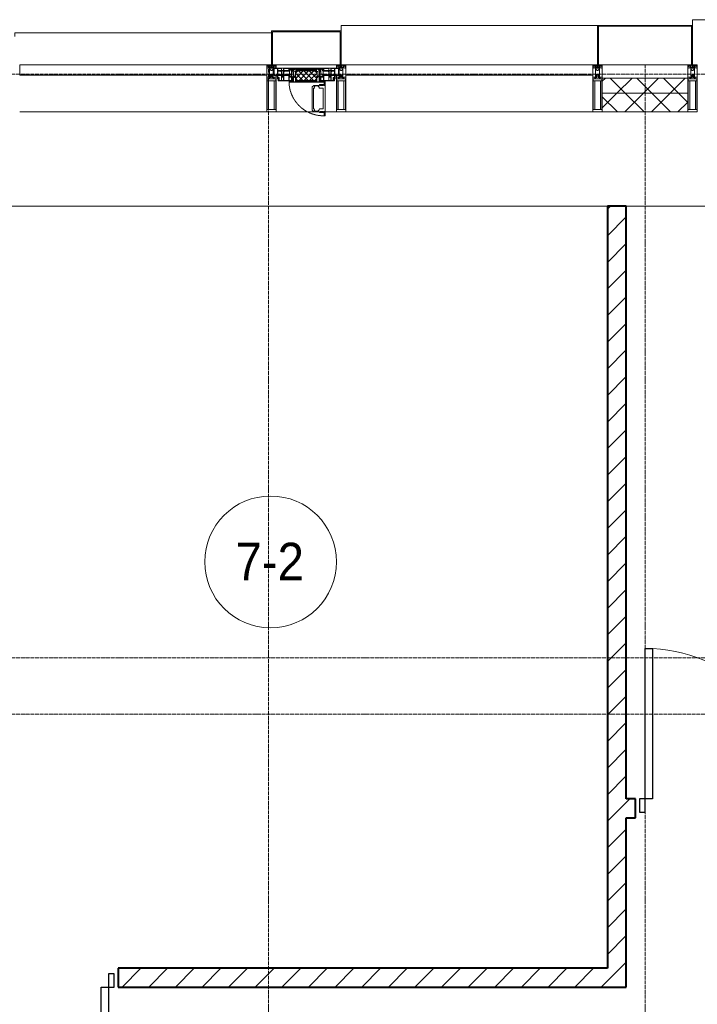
# Model space of a CAD drawing. Header units: millimetres. Extents: x 5617 to 143375, y 7718 to 186221.
# Tile 30 of 106: x 35484 to 39084, y 28159 to 33390. Entities that reach past the tile are written whole.
import ezdxf

# ---------------------------------------------------------------- set-up
doc = ezdxf.new("R2010")
doc.units = ezdxf.units.MM
for name, pattern in [('-D1-02х01', [3, 2, -1]), ('ADSK_Линия сетки', [25, 20, -2.5, 0, -2.5]), ('Линия сетки', [25, 20, -2.5, 0, -2.5])]:
    doc.linetypes.add(name, pattern=pattern)
for name, color, linetype, lineweight in [('Двери', 7, 'Continuous', 18), ('Импосты витража', 7, 'Continuous', 18), ('Колонны', 7, 'Continuous', 18), ('Марки помещений', 7, 'Continuous', 20), ('Окна', 7, 'Continuous', 18), ('Оси', 7, 'Continuous', 9), ('Панели витража', 7, 'Continuous', 18), ('Перекрытия', 7, 'Continuous', 18), ('Стены разрез', 7, 'Continuous', 40), ('Стены штриховка', 7, 'Continuous', 40), ('Элементы узлов', 7, 'Continuous', 18)]:
    doc.layers.add(name, color=color, linetype=linetype, lineweight=lineweight)
doc.styles.add('Arial_3', font='arial.ttf', dxfattribs={"width": 0.9, "height": 200})
pattern_1 = [(45, (0, 0), (-70.71068, 70.71068), [])]
pattern_2 = [(45, (0, 0), (-70.71068, 70.71068), []), (135, (0, 0), (-70.71068, -70.71068), [])]

# ---------------------------------------------------------------- blocks, each defined once
blk = doc.blocks.new('A_DOR_Door - Вн_3_Одинарная_800x2100-3286766-МКСС_К4_L08_28_500_')
at = {"layer": 'Двери', "color": 253, "lineweight": 30, "true_color": 0xaaaaaa}
for p, q in [((-350, 50), (-350, 750)), ((-350, 750), (-310, 750)), ((-350, 50), (-350, 750)), ((-310, 750), (-310, 50)), ((-380, 50), (-380, -20)), ((-350, 50), (-380, 50)), ((-310, 50), (-350, 50)), ((-350, -20), (-350, 50)), ((380, 50), (350, 50)), ((350, 50), (350, -20)), ((380, -20), (380, 50)), ((-380, -20), (-350, -20)), ((350, -20), (380, -20))]:
    blk.add_line(p, q, dxfattribs=at)
at = {"layer": 'Двери', "color": 254, "lineweight": 9, "true_color": 0xd4d4d4}
blk.add_arc((-350, 50), 700, 360, 90, dxfattribs=at)
blk = doc.blocks.new('A_DOR_Door - Вн_3_Одинарная_900x2100-3286973-МКСС_К4_L08_28_500_')
at = {"layer": 'Двери', "color": 253, "lineweight": 30, "true_color": 0xaaaaaa}
for p, q in [((-400, 50), (-400, 850)), ((-400, 850), (-360, 850)), ((-400, 50), (-400, 850)), ((-360, 850), (-360, 50)), ((-430, 50), (-430, -20)), ((-400, 50), (-430, 50)), ((-360, 50), (-400, 50)), ((-400, -20), (-400, 50)), ((430, 50), (400, 50)), ((400, 50), (400, -20)), ((430, -20), (430, 50)), ((-430, -20), (-400, -20)), ((400, -20), (430, -20))]:
    blk.add_line(p, q, dxfattribs=at)
at = {"layer": 'Двери', "color": 254, "lineweight": 9, "true_color": 0xd4d4d4}
blk.add_arc((-400, 50), 800, 360, 90, dxfattribs=at)
blk = doc.blocks.new('135_SLK_K4_AR_rvt-1-МКСС_К4_L08_28_500_')
at = {"layer": 'Стены разрез', "lineweight": 9, "true_color": 0xaaaaaa}
h = blk.add_hatch(dxfattribs=at)
h.set_pattern_fill('FP_3', color=253, style=0, pattern_type=2)
h.set_pattern_definition(pattern_1)
h.paths.add_polyline_path([(96950, 28350), (97050, 28350), (97050, 32400), (96950, 32400), (96950, 28935)])
h = blk.add_hatch(dxfattribs=at)
h.set_pattern_fill('FP_3', color=253, style=0, pattern_type=2)
h.set_pattern_definition(pattern_1)
h.paths.add_polyline_path([(98000, 29150), (98050, 29150), (98050, 29250), (98000, 29250)])
h.paths.add_polyline_path([(97100, 29150), (97100, 29250), (97050, 29250), (97050, 29150)])
h = blk.add_hatch(dxfattribs=at)
h.set_pattern_fill('FP_3', color=253, style=0, pattern_type=2)
h.set_pattern_definition(pattern_1)
h.paths.add_polyline_path([(97050, 28250), (97050, 28350), (94350, 28350), (94350, 28250), (96025.7, 28250)])
h.paths.add_polyline_path([(93550, 28250), (93550, 28350), (92950, 28350), (92950, 28250)])
at = {"layer": 'Перекрытия', "color": 253, "true_color": 0xaaaaaa}
for p, q in [((96950, 32400), (93400, 32400)), ((99232.5, 32400), (97050, 32400))]:
    blk.add_line(p, q, dxfattribs=at)
at = {"layer": 'Стены разрез', "color": 253, "true_color": 0xaaaaaa}
for p, q in [((97050, 32400), (96950, 32400)), ((96950, 32400), (96950, 28350)), ((97050, 29250), (97050, 32400)), ((97100, 29250), (97050, 29250)), ((97100, 29150), (97100, 29250)), ((97050, 28350), (97050, 29150)), ((97050, 29150), (97100, 29150)), ((96950, 28350), (94350, 28350)), ((94350, 28350), (94350, 28250)), ((97050, 28250), (97050, 28350)), ((94350, 28250), (97050, 28250))]:
    blk.add_line(p, q, dxfattribs=at)
at = {"layer": 'Двери', "color": 253, "lineweight": 18, "true_color": 0xaaaaaa}
blk.add_blockref('A_DOR_Door - Вн_3_Одинарная_900x2100-3286973-МКСС_К4_L08_28_500_', (97550, 29200), dxfattribs=at)
at = {"layer": 'Двери', "color": 253, "lineweight": 18, "true_color": 0xaaaaaa, "rotation": 180}
blk.add_blockref('A_DOR_Door - Вн_3_Одинарная_800x2100-3286766-МКСС_К4_L08_28_500_', (93950, 28300), dxfattribs=at)
blk = doc.blocks.new('Rectangular Mullion - 50Wx250H-2623690-МКСС_К4_L08_28_500_')
at = {"layer": 'Элементы узлов', "color": 253, "lineweight": 5, "true_color": 0xaaaaaa}
for p, q in [((-25, 65.2), (-25, 250)), ((-25, 250), (0, 250)), ((-23, 237.3), (0, 237.3)), ((-23, 237.3), (-23, 73.6)), ((-14.9, 84), (-14.9, 237.3)), ((25, 250), (0, 250)), ((23, 237.3), (0, 237.3)), ((14.9, 84), (14.9, 237.3)), ((23, 237.3), (23, 73.6)), ((25, 65.2), (25, 250)), ((-14, 65.2), (-25, 65.2)), ((0, 84), (-23, 84)), ((-0.5, 73.6), (-23, 73.6)), ((-14, 71.3), (-14, 65.2)), ((-10, 71.3), (-14, 71.3)), ((-10, 53), (-10, 71.3)), ((-8.7, 53), (-10, 53)), ((-10, 53), (-10, 17)), ((-8.7, 53), (-7, 54.7)), ((-7, 65.2), (-5.9, 67.3)), ((-7, 65.2), (-7, 54.7)), ((-4.1, 67.3), (-5.9, 67.3)), ((-4.1, 67.3), (-2.9, 65.1)), ((-2.9, 65.1), (-2.9, 54.6)), ((-1.3, 53), (-2.9, 54.6)), ((0, 53), (-1.3, 53)), ((0, 84), (23, 84)), ((0, 53), (1.3, 53)), ((0.5, 73.6), (23, 73.6)), ((1.3, 53), (2.9, 54.6)), ((4.1, 67.3), (2.9, 65.1)), ((2.9, 65.1), (2.9, 54.6)), ((4.1, 67.3), (5.9, 67.3)), ((7, 65.2), (5.9, 67.3)), ((7, 65.2), (7, 54.7)), ((8.7, 53), (7, 54.7)), ((8.7, 53), (10, 53)), ((10, 71.3), (14, 71.3)), ((10, 53), (10, 71.3)), ((10, 53), (10, 17)), ((14, 71.3), (14, 65.2)), ((14, 65.2), (25, 65.2)), ((-23.8, 14.6), (-25, 14.2)), ((-25, 0), (-25, 14.2)), ((-22.3, 17), (-23.8, 17)), ((-23.8, 17), (-23.8, 14.6)), ((-22.5, 10.6), (-23.8, 14.6)), ((-22.5, 10.6), (-23.7, 9.9)), ((-23.7, 1.3), (-23.7, 9.9)), ((-23.7, 1.3), (-11.8, 1.3)), ((-23.2, 10.2), (-22.5, 8)), ((-22.5, 8), (-22.5, 4.5)), ((-21.3, 4.5), (-22.5, 4.5)), ((-22.3, 17), (-22.3, 16)), ((-22.3, 16), (-21.3, 16)), ((-19, 17.6), (-21.3, 16)), ((-21.3, 4.5), (-21.3, 6.5)), ((-21.3, 6.5), (-14.2, 6.5)), ((-18.4, 16.6), (-19, 17.6)), ((-7.4, 16.6), (-18.4, 16.6)), ((-14.2, 6.5), (-14.2, 4.5)), ((-13.2, 4.5), (-14.2, 4.5)), ((-13.2, 4.5), (-12.2, 7.2)), ((-12.7, 7.6), (-11.3, 11.4)), ((-12.7, 7.6), (-11.8, 6.9)), ((-12.2, 9), (-12.2, 14.8)), ((-12.2, 14.8), (0, 14.8)), ((-11.8, 1.3), (-11.8, 6.9)), ((-10.5, 11.2), (-11.3, 11.4)), ((-10.5, 1.5), (-10.5, 11.2)), ((-4.8, 1.5), (-10.5, 1.5)), ((-10, 17), (-7.5, 17)), ((-8.5, 23), (-1.5, 30)), ((-8.5, 18.5), (-8.5, 23)), ((-7.5, 18.5), (-8.5, 18.5)), ((-7.5, 17), (-7.5, 18.5)), ((-7.4, 18), (-7.4, 16.6)), ((-2.6, 18), (-7.4, 18)), ((0, 8), (-4.8, 8)), ((-4.8, 1.5), (-4.8, 8)), ((-2.6, 18), (-2.6, 16.8)), ((-2.6, 16.8), (0, 16.8)), ((-1.5, 30), (0, 30)), ((1.5, 30), (0, 30)), ((2.6, 16.8), (0, 16.8)), ((0, 14.8), (0, 16.8)), ((0, 14.8), (0, 16.8)), ((12.2, 14.8), (0, 14.8)), ((0, 0), (0, 8)), ((0, 8), (4.8, 8)), ((0, 0), (0, 8)), ((8.5, 23), (1.5, 30)), ((2.6, 18), (2.6, 16.8)), ((2.6, 18), (7.4, 18)), ((4.8, 1.5), (4.8, 8)), ((4.8, 1.5), (10.5, 1.5)), ((7.4, 18), (7.4, 16.6)), ((7.4, 16.6), (18.4, 16.6)), ((7.5, 18.5), (8.5, 18.5)), ((7.5, 17), (7.5, 18.5)), ((10, 17), (7.5, 17)), ((8.5, 18.5), (8.5, 23)), ((10.5, 11.2), (11.3, 11.4)), ((10.5, 1.5), (10.5, 11.2)), ((12.7, 7.6), (11.3, 11.4)), ((12.7, 7.6), (11.8, 6.9)), ((11.8, 1.3), (11.8, 6.9)), ((23.7, 1.3), (11.8, 1.3)), ((12.2, 9), (12.2, 14.8)), ((13.2, 4.5), (12.2, 7.2)), ((13.2, 4.5), (14.2, 4.5)), ((21.3, 6.5), (14.2, 6.5)), ((14.2, 6.5), (14.2, 4.5)), ((18.4, 16.6), (19, 17.6)), ((19, 17.6), (21.3, 16)), ((22.3, 16), (21.3, 16)), ((21.3, 4.5), (21.3, 6.5)), ((21.3, 4.5), (22.5, 4.5)), ((22.3, 17), (22.3, 16)), ((22.3, 17), (23.8, 17)), ((22.5, 10.6), (23.8, 14.6)), ((22.5, 10.6), (23.7, 9.9)), ((23.2, 10.2), (22.5, 8)), ((22.5, 8), (22.5, 4.5)), ((23.7, 1.3), (23.7, 9.9)), ((23.8, 17), (23.8, 14.6)), ((23.8, 14.6), (25, 14.2)), ((25, 0), (25, 14.2)), ((-25, 0), (0, 0)), ((25, 0), (0, 0))]:
    blk.add_line(p, q, dxfattribs=at)
for centre, start, end in [((-0.5, 73.1), 360, 90), ((0.5, 73.1), 90, 180)]:
    blk.add_arc(centre, 0.5, start, end, dxfattribs=at)
blk = doc.blocks.new('Rectangular Mullion - R_StandardFrame_50Wx250H-V79-МКСС_К4_L08_28_500_')
at = {"layer": 'Импосты витража', "color": 253, "lineweight": 5, "true_color": 0xaaaaaa}
for p, q in [((-25, 0), (-25, 250)), ((-25, 250), (25, 250)), ((25, 250), (25, 0)), ((0, 0), (-25, 0)), ((25, 0), (5, 0))]:
    blk.add_line(p, q, dxfattribs=at)
blk = doc.blocks.new('Rectangular Mullion - R_StandardFrame_50Wx250H-7511672-МКСС_К4_L08_28_500_')
at = {"layer": 'Импосты витража', "color": 253, "lineweight": 5, "true_color": 0xaaaaaa}
for p, q in [((-25, 0), (-25, 250)), ((-25, 250), (25, 250)), ((25, 250), (25, 0)), ((-5, 0), (-25, 0)), ((25, 0), (0, 0))]:
    blk.add_line(p, q, dxfattribs=at)
blk = doc.blocks.new('System Panel - A_PAN_Glass-7513417-МКСС_К4_L08_28_500_')
at = {"layer": 'Панели витража', "color": 253, "lineweight": 5, "true_color": 0xaaaaaa}
for p, q in [((656.25, 0), (-656.25, 0)), ((-656.25, 0), (-656.25, -55)), ((656.25, -55), (656.25, 0)), ((-656.25, -55), (656.25, -55))]:
    blk.add_line(p, q, dxfattribs=at)
blk = doc.blocks.new('A_PAN_Створка - 383мм-V85-МКСС_К4_L08_28_500_')
at = {"layer": 'Панели витража', "lineweight": 5}
h = blk.add_hatch(dxfattribs=at)
h.set_pattern_fill('FP_10', color=256, style=0, pattern_type=2)
h.set_pattern_definition([(45, (-95350, -33150), (-14.1421356, 14.1421356), []), (135, (-95350, -33150), (-14.1421356, -14.1421356), [])])
h.paths.add_polyline_path([(53.6, -82.7), (54.6, -81.8), (54.6, -63.4), (57.2, -60.8), (57.2, -36.4), (54.9, -34.1), (54.5, -31.8), (-54.5, -31.8), (-54.9, -34.1), (-57.2, -36.4), (-57.2, -60.8), (-54.6, -63.4), (-53.6, -82.7)])
at = {"layer": 'Окна', "lineweight": 5}
for p, q in [((-67.9, -17), (-171, -17)), ((-171, -17), (-171, -57)), ((-78, -84), (-78, -23.5)), ((-78, -23.5), (-67.9, -23.5)), ((-61.4, -23.5), (-70, -32.1)), ((-70, -32.1), (-70, -62.5)), ((67.9, -17), (-67.9, -17)), ((-61.4, -23.5), (-67.9, -17)), ((-67.9, -17), (-67.9, -23.5)), ((-67.9, -17), (67.9, -17)), ((-67.9, -23.5), (-64.6, -26.8)), ((-64.6, -26.8), (-61.4, -23.5)), ((61.4, -23.5), (-61.4, -23.5)), ((67.9, -17), (61.4, -23.5)), ((70, -32.1), (61.4, -23.5)), ((61.4, -23.5), (64.6, -26.8)), ((64.6, -26.8), (67.9, -23.5)), ((67.9, -23.5), (67.9, -17)), ((171, -17), (67.9, -17)), ((67.9, -23.5), (78, -23.5)), ((70, -62.5), (70, -32.1)), ((78, -23.5), (78, -84)), ((171, -57), (171, -17)), ((-171, -57), (-156, -57)), ((-153, -60), (-153, -73.5)), ((-153, -73.5), (-150, -73.5)), ((-150, -73.5), (-150, -84)), ((-150, -84), (-78, -84)), ((-73.9, -87.5), (-91.5, -87.5)), ((-91.5, -87.5), (-91.5, -92)), ((-91.5, -92), (91.5, -92)), ((-78, -84), (-73.9, -84)), ((-70, -62.5), (-73.9, -62.5)), ((-73.9, -62.5), (-73.9, -87.5)), ((73.9, -62.5), (70, -62.5)), ((73.9, -87.5), (73.9, -62.5)), ((73.9, -84), (78, -84)), ((91.5, -87.5), (73.9, -87.5)), ((78, -84), (150, -84)), ((91.5, -92), (91.5, -87.5)), ((95.1, -87.5), (95.1, -105.1)), ((99.6, -87.5), (95.1, -87.5)), ((97.9, -95.6), (95.1, -95.6)), ((97.9, -95.6), (97.9, -109.6)), ((99.6, -270.5), (99.6, -87.5)), ((150, -84), (150, -73.5)), ((150, -73.5), (153, -73.5)), ((153, -73.5), (153, -60)), ((156, -57), (171, -57)), ((39.7, -109), (31.1, -117.6)), ((31.1, -117.6), (31.1, -240.4)), ((41.4, -123.8), (39.1, -124.2)), ((39.1, -179), (39.1, -124.2)), ((70.1, -109), (39.7, -109)), ((41.4, -123.8), (43.5, -121.7)), ((45, -113.3), (42.3, -118.2)), ((42.3, -118.2), (43.5, -121.7)), ((45.9, -111.2), (45, -113.3)), ((63.3, -111.2), (45.9, -111.2)), ((64.1, -113), (63.3, -111.2)), ((64.1, -113), (66.7, -117)), ((66.7, -117), (68.6, -118.3)), ((68.6, -118.3), (68.6, -121.6)), ((68.6, -121.6), (71.1, -124.1)), ((70.1, -105.1), (70.1, -109)), ((95.1, -105.1), (70.1, -105.1)), ((71.1, -124.1), (89.5, -124.1)), ((74.1, -109.6), (74.1, -105.1)), ((89.1, -109.6), (74.1, -109.6)), ((89.1, -105.1), (89.1, -109.6)), ((89.5, -124.1), (90.6, -125.2)), ((90.6, -125.2), (90.6, -232.8)), ((93.1, -109.6), (93.1, -105.1)), ((97.9, -109.6), (93.1, -109.6)), ((39.1, -179), (39.1, -233.8)), ((39.7, -249), (31.1, -240.4)), ((41.4, -234.2), (39.1, -233.8)), ((70.1, -249), (39.7, -249)), ((41.4, -234.2), (43.5, -236.3)), ((42.3, -239.8), (43.5, -236.3)), ((45, -244.7), (42.3, -239.8)), ((45.9, -246.8), (45, -244.7)), ((63.3, -246.8), (45.9, -246.8)), ((64.1, -245), (63.3, -246.8)), ((64.1, -245), (66.7, -241)), ((66.7, -241), (68.6, -239.7)), ((68.6, -236.4), (71.1, -233.9)), ((68.6, -239.7), (68.6, -236.4)), ((70.1, -252.9), (70.1, -249)), ((95.1, -252.9), (70.1, -252.9)), ((71.1, -233.9), (89.5, -233.9)), ((74.1, -248.4), (74.1, -252.9)), ((89.1, -248.4), (74.1, -248.4)), ((89.1, -252.9), (89.1, -248.4)), ((89.5, -233.9), (90.6, -232.8)), ((93.1, -248.4), (93.1, -252.9)), ((97.9, -248.4), (93.1, -248.4)), ((95.1, -270.5), (95.1, -252.9)), ((97.9, -262.4), (97.9, -248.4)), ((97.9, -262.4), (95.1, -262.4)), ((99.6, -270.5), (95.1, -270.5))]:
    blk.add_line(p, q, dxfattribs=at)
at = {"layer": 'Окна', "color": 253, "lineweight": 5, "true_color": 0xaaaaaa}
for p, q in [((-171, -18.5), (-153.5, -18.5)), ((-153.5, -18.5), (-152, -20)), ((-152, -20), (-152, -73.5)), ((-150.5, -17), (-150.5, -29.4)), ((-132.4, -18.6), (-150.5, -18.6)), ((-150.5, -29.4), (-132.4, -29.4)), ((-150.5, -33.6), (-150.5, -68)), ((-136.3, -33.6), (-150.5, -33.6)), ((-137.2, -31), (-135.8, -35)), ((-132.5, -31), (-137.2, -31)), ((-137.2, -54.8), (-135.8, -50.8)), ((-132.1, -36.8), (-135.8, -35)), ((-132.1, -49), (-135.8, -50.8)), ((-132.5, -31.9), (-133.4, -33.7)), ((-133.4, -33.7), (-130.1, -35.3)), ((-133.4, -52), (-130.1, -50.4)), ((-132.5, -53.8), (-133.4, -52)), ((-132.5, -31.9), (-132.5, -31)), ((-132.4, -29.4), (-132.4, -18.6)), ((-132.1, -49), (-132.1, -36.8)), ((-131, -18.2), (-131, -29.5)), ((-120.8, -18.2), (-131, -18.2)), ((-131, -29.5), (-120.8, -29.5)), ((-131, -30.9), (-131, -33)), ((-120.8, -30.9), (-131, -30.9)), ((-129.4, -34.6), (-131, -33)), ((-129.4, -51.1), (-131, -52.7)), ((-130.1, -35.3), (-129.4, -34.6)), ((-130.1, -35.3), (-130.1, -50.4)), ((-130.1, -50.4), (-129.4, -51.1)), ((-122.4, -34.6), (-120.8, -33)), ((-121.7, -35.3), (-122.4, -34.6)), ((-121.7, -50.4), (-122.4, -51.1)), ((-122.4, -51.1), (-120.8, -52.7)), ((-118.4, -33.7), (-121.7, -35.3)), ((-121.7, -35.3), (-121.7, -50.4)), ((-118.4, -52), (-121.7, -50.4)), ((-120.8, -18.2), (-120.8, -29.5)), ((-120.8, -30.9), (-120.8, -33)), ((-119.7, -36.8), (-115.9, -35)), ((-119.7, -49), (-119.7, -36.8)), ((-119.7, -49), (-115.9, -50.8)), ((-119.3, -18.6), (-92.5, -18.6)), ((-119.3, -29.4), (-119.3, -18.6)), ((-92.5, -29.4), (-119.3, -29.4)), ((-119.3, -31), (-114.6, -31)), ((-119.3, -31.9), (-119.3, -31)), ((-119.3, -31.9), (-118.4, -33.7)), ((-119.3, -53.8), (-118.4, -52)), ((-114.6, -31), (-115.9, -35)), ((-114.6, -54.8), (-115.9, -50.8)), ((-94.1, -33.5), (-115.4, -33.5)), ((-89.9, -35.1), (-94.1, -33.5)), ((-89.9, -50.9), (-94.1, -52.5)), ((-92.5, -18.6), (-92.5, -29.4)), ((-90.8, -18.5), (-90.8, -29.4)), ((-87.3, -18.5), (-90.8, -18.5)), ((-90.8, -29.4), (-85.9, -29.4)), ((-89.9, -32.5), (-89.9, -35.1)), ((-85.9, -32.5), (-89.9, -32.5)), ((-89.9, -35.1), (-89.9, -50.9)), ((-89.9, -52.2), (-89.9, -50.9)), ((-89.9, -52.2), (-88.6, -53.5)), ((-87.3, -20.4), (-87.3, -18.5)), ((-87.3, -20.4), (-87.3, -21.9)), ((-84.8, -20.4), (-87.3, -20.4)), ((-87.3, -21.9), (-85.9, -21.9)), ((-85.9, -18.2), (-85.9, -20.4)), ((-75.9, -18.2), (-85.9, -18.2)), ((-85.9, -21.9), (-85.9, -29.4)), ((-85.9, -29.4), (-85.9, -32.5)), ((-85.9, -53.5), (-78, -45.6)), ((-83.4, -20.4), (-84.8, -20.4)), ((-70, -33.8), (-83.4, -20.4)), ((-78, -36.8), (-70, -36.8)), ((-78, -45.6), (-78, -36.8)), ((-75.9, -21.5), (-75.9, -18.2)), ((-75.9, -21.5), (-75.9, -23.5)), ((-74.9, -21.5), (-75.9, -21.5)), ((-75.9, -23.5), (-73, -23.5)), ((-74.9, -17.9), (-74.9, -21.5)), ((-68.9, -17.9), (-74.9, -17.9)), ((-67.2, -29.3), (-73, -23.5)), ((-70, -36.8), (-70, -33.8)), ((-68.9, -21.5), (-68.9, -17.9)), ((-67.9, -21.5), (-68.9, -21.5)), ((-67.9, -21.5), (-67.9, -23.5)), ((-67.9, -23.5), (-64.6, -26.8)), ((-64.6, -26.8), (-67.2, -29.3)), ((67.9, -23.5), (64.6, -26.8)), ((64.6, -26.8), (67.2, -29.3)), ((67.2, -29.3), (73, -23.5)), ((67.9, -21.5), (67.9, -23.5)), ((67.9, -21.5), (68.9, -21.5)), ((68.9, -17.9), (74.9, -17.9)), ((68.9, -21.5), (68.9, -17.9)), ((70, -33.8), (83.4, -20.4)), ((70, -36.8), (70, -33.8)), ((78, -36.8), (70, -36.8)), ((75.9, -23.5), (73, -23.5)), ((74.9, -17.9), (74.9, -21.5)), ((74.9, -21.5), (75.9, -21.5)), ((75.9, -18.2), (85.9, -18.2)), ((75.9, -21.5), (75.9, -18.2)), ((75.9, -21.5), (75.9, -23.5)), ((78, -45.6), (78, -36.8)), ((85.9, -53.5), (78, -45.6)), ((83.4, -20.4), (84.8, -20.4)), ((84.8, -20.4), (87.3, -20.4)), ((85.9, -18.2), (85.9, -20.4)), ((85.9, -21.9), (85.9, -29.4)), ((87.3, -21.9), (85.9, -21.9)), ((85.9, -29.4), (85.9, -32.5)), ((90.8, -29.4), (85.9, -29.4)), ((85.9, -32.5), (89.9, -32.5)), ((87.3, -18.5), (90.8, -18.5)), ((87.3, -20.4), (87.3, -18.5)), ((87.3, -20.4), (87.3, -21.9)), ((89.9, -52.2), (88.6, -53.5)), ((89.9, -32.5), (89.9, -35.1)), ((89.9, -35.1), (94.1, -33.5)), ((89.9, -35.1), (89.9, -50.9)), ((89.9, -50.9), (94.1, -52.5)), ((89.9, -52.2), (89.9, -50.9)), ((90.8, -18.5), (90.8, -29.4)), ((92.5, -18.6), (92.5, -29.4)), ((119.3, -18.6), (92.5, -18.6)), ((92.5, -29.4), (119.3, -29.4)), ((94.1, -33.5), (115.4, -33.5)), ((114.6, -31), (115.9, -35)), ((119.3, -31), (114.6, -31)), ((114.6, -54.8), (115.9, -50.8)), ((119.7, -36.8), (115.9, -35)), ((119.7, -49), (115.9, -50.8)), ((119.3, -31.9), (118.4, -33.7)), ((118.4, -33.7), (121.7, -35.3)), ((118.4, -52), (121.7, -50.4)), ((119.3, -53.8), (118.4, -52)), ((119.3, -29.4), (119.3, -18.6)), ((119.3, -31.9), (119.3, -31)), ((119.7, -49), (119.7, -36.8)), ((120.8, -18.2), (120.8, -29.5)), ((120.8, -18.2), (131, -18.2)), ((131, -29.5), (120.8, -29.5)), ((120.8, -30.9), (120.8, -33)), ((120.8, -30.9), (131, -30.9)), ((122.4, -34.6), (120.8, -33)), ((122.4, -51.1), (120.8, -52.7)), ((121.7, -35.3), (122.4, -34.6)), ((121.7, -35.3), (121.7, -50.4)), ((121.7, -50.4), (122.4, -51.1)), ((129.4, -34.6), (131, -33)), ((130.1, -35.3), (129.4, -34.6)), ((130.1, -50.4), (129.4, -51.1)), ((129.4, -51.1), (131, -52.7)), ((133.4, -33.7), (130.1, -35.3)), ((130.1, -35.3), (130.1, -50.4)), ((133.4, -52), (130.1, -50.4)), ((131, -18.2), (131, -29.5)), ((131, -30.9), (131, -33)), ((132.1, -36.8), (135.8, -35)), ((132.1, -49), (132.1, -36.8)), ((132.1, -49), (135.8, -50.8)), ((132.4, -18.6), (150.5, -18.6)), ((132.4, -29.4), (132.4, -18.6)), ((150.5, -29.4), (132.4, -29.4)), ((132.5, -31), (137.2, -31)), ((132.5, -31.9), (132.5, -31)), ((132.5, -31.9), (133.4, -33.7)), ((132.5, -53.8), (133.4, -52)), ((137.2, -31), (135.8, -35)), ((137.2, -54.8), (135.8, -50.8)), ((136.3, -33.6), (150.5, -33.6)), ((150.5, -17), (150.5, -29.4)), ((150.5, -33.6), (150.5, -68)), ((153.5, -18.5), (152, -20)), ((152, -20), (152, -73.5)), ((171, -18.5), (153.5, -18.5)), ((-171, -55.5), (-152, -55.5)), ((-136.4, -52.4), (-150.5, -52.4)), ((-150.5, -56.6), (-132.4, -56.6)), ((-150.5, -68), (-143.5, -68)), ((-150.5, -69.5), (-150.5, -73.5)), ((-145, -69.5), (-150.5, -69.5)), ((-148.5, -81), (-148.5, -82.5)), ((-143.5, -81), (-148.5, -81)), ((-148.5, -82.5), (-132.4, -82.5)), ((-145, -69.5), (-145, -79.5)), ((-143.5, -68), (-143.5, -81)), ((-132.5, -54.8), (-137.2, -54.8)), ((-132.5, -53.8), (-132.5, -54.8)), ((-132.4, -56.6), (-132.4, -82.5)), ((-131, -55.1), (-131, -52.7)), ((-120.8, -55.1), (-131, -55.1)), ((-131, -56.5), (-131, -62.6)), ((-131, -56.5), (-120.8, -56.5)), ((-120.8, -62.6), (-131, -62.6)), ((-131, -64.6), (-120.8, -64.6)), ((-131, -82.5), (-131, -64.6)), ((-131, -82.5), (-120.8, -82.5)), ((-120.8, -55.1), (-120.8, -52.7)), ((-120.8, -56.5), (-120.8, -62.6)), ((-120.8, -82.5), (-120.8, -64.6)), ((-119.3, -53.8), (-119.3, -54.8)), ((-119.3, -54.8), (-114.6, -54.8)), ((-119.3, -56.6), (-119.3, -82.5)), ((-92.5, -56.6), (-119.3, -56.6)), ((-119.3, -82.5), (-92.5, -82.5)), ((-94.1, -52.5), (-115.3, -52.5)), ((-92.5, -56.6), (-92.5, -82.5)), ((-90.8, -56.6), (-85.9, -56.6)), ((-90.8, -62.7), (-90.8, -56.6)), ((-80.4, -62.7), (-90.8, -62.7)), ((-90.8, -64.6), (-90.8, -82.5)), ((-80.1, -64.6), (-90.8, -64.6)), ((-90.8, -82.5), (-79.5, -82.5)), ((-85.9, -53.5), (-88.6, -53.5)), ((-85.9, -56.6), (-85.9, -53.5)), ((-78, -84), (-85, -84)), ((-85, -84), (-85, -87.5)), ((-85, -87.5), (-78, -87.5)), ((-80.4, -61.1), (-80.4, -62.7)), ((-78, -61.1), (-80.4, -61.1)), ((-80.1, -66.1), (-80.1, -64.6)), ((-78, -66.1), (-80.1, -66.1)), ((-79.5, -80.6), (-78, -80.6)), ((-79.5, -82.5), (-79.5, -80.6)), ((-78, -66.1), (-78, -61.1)), ((-78, -87.5), (-78, -84)), ((78, -61.1), (80.4, -61.1)), ((78, -66.1), (78, -61.1)), ((78, -66.1), (80.1, -66.1)), ((79.5, -80.6), (78, -80.6)), ((78, -87.5), (78, -84)), ((78, -84), (85, -84)), ((85, -87.5), (78, -87.5)), ((79.5, -82.5), (79.5, -80.6)), ((90.8, -82.5), (79.5, -82.5)), ((80.1, -64.6), (90.8, -64.6)), ((80.1, -66.1), (80.1, -64.6)), ((80.4, -61.1), (80.4, -62.7)), ((80.4, -62.7), (90.8, -62.7)), ((85, -84), (85, -87.5)), ((85.9, -53.5), (88.6, -53.5)), ((85.9, -56.6), (85.9, -53.5)), ((90.8, -56.6), (85.9, -56.6)), ((90.8, -62.7), (90.8, -56.6)), ((90.8, -64.6), (90.8, -82.5)), ((92.5, -56.6), (119.3, -56.6)), ((92.5, -56.6), (92.5, -82.5)), ((119.3, -82.5), (92.5, -82.5)), ((94.1, -52.5), (115.3, -52.5)), ((119.3, -54.8), (114.6, -54.8)), ((119.3, -53.8), (119.3, -54.8)), ((119.3, -56.6), (119.3, -82.5)), ((120.8, -55.1), (120.8, -52.7)), ((120.8, -55.1), (131, -55.1)), ((120.8, -56.5), (120.8, -62.6)), ((131, -56.5), (120.8, -56.5)), ((120.8, -62.6), (131, -62.6)), ((120.8, -82.5), (120.8, -64.6)), ((131, -64.6), (120.8, -64.6)), ((131, -82.5), (120.8, -82.5)), ((131, -55.1), (131, -52.7)), ((131, -56.5), (131, -62.6)), ((131, -82.5), (131, -64.6)), ((150.5, -56.6), (132.4, -56.6)), ((132.4, -56.6), (132.4, -82.5)), ((148.5, -82.5), (132.4, -82.5)), ((132.5, -53.8), (132.5, -54.8)), ((132.5, -54.8), (137.2, -54.8)), ((136.4, -52.4), (150.5, -52.4)), ((143.5, -68), (143.5, -81)), ((150.5, -68), (143.5, -68)), ((143.5, -81), (148.5, -81)), ((145, -69.5), (150.5, -69.5)), ((145, -69.5), (145, -79.5)), ((148.5, -81), (148.5, -82.5)), ((150.5, -69.5), (150.5, -73.5)), ((171, -55.5), (152, -55.5))]:
    blk.add_line(p, q, dxfattribs=at)
at = {"layer": 'Окна', "lineweight": 5}
for centre, start, end in [((-156, -60), 0, 90), ((156, -60), 90, 180)]:
    blk.add_arc(centre, 3, start, end, dxfattribs=at)
at = {"layer": 'Окна', "linetype": '-D1-02х01', "lineweight": 5}
blk.add_arc((91.4, -87.5), 183, 181.4091, 271.1445, dxfattribs=at)
at = {"layer": 'Элементы узлов', "color": 253, "lineweight": 5, "true_color": 0xaaaaaa}
for p, q in [((-70, -32.1), (-61.4, -23.5)), ((-70, -62.5), (-70, -32.1)), ((-67.8, -38.3), (-65.7, -37.4)), ((-67.8, -55.7), (-67.8, -38.3)), ((-65.7, -37.4), (-60.8, -34.7)), ((61.4, -23.5), (-61.4, -23.5)), ((-60.8, -34.7), (-57.3, -35.9)), ((-55.2, -33.8), (-57.3, -35.9)), ((-54.9, -34.1), (-57.2, -36.4)), ((-57.2, -36.4), (-57.2, -60.8)), ((-55.2, -33.8), (-54.8, -31.5)), ((-54.9, -25.8), (-53.9, -24.8)), ((-54.9, -29.5), (-54.9, -25.8)), ((-53.9, -30.5), (-54.9, -29.5)), ((-54.5, -31.8), (-54.9, -34.1)), ((0, -31.5), (-54.8, -31.5)), ((54.5, -31.8), (-54.5, -31.8)), ((-53.9, -24.8), (53.9, -24.8)), ((53.9, -30.5), (-53.9, -30.5)), ((0, -31.5), (54.8, -31.5)), ((54.9, -25.8), (53.9, -24.8)), ((53.9, -30.5), (54.9, -29.5)), ((54.9, -34.1), (54.5, -31.8)), ((55.2, -33.8), (54.8, -31.5)), ((54.9, -29.5), (54.9, -25.8)), ((57.2, -36.4), (54.9, -34.1)), ((55.2, -33.8), (57.3, -35.9)), ((57.2, -60.8), (57.2, -36.4)), ((60.8, -34.7), (57.3, -35.9)), ((65.7, -37.4), (60.8, -34.7)), ((70, -32.1), (61.4, -23.5)), ((67.8, -38.3), (65.7, -37.4)), ((67.8, -55.7), (67.8, -38.3)), ((70, -62.5), (70, -32.1)), ((-91.5, -87.5), (-73.9, -87.5)), ((-91.5, -92), (-91.5, -87.5)), ((-91.5, -92), (91.5, -92)), ((-83.4, -90.3), (-83.4, -87.5)), ((-83.4, -90.3), (-69.4, -90.3)), ((-73.9, -62.5), (-70, -62.5)), ((-73.9, -87.5), (-73.9, -62.5)), ((-69.4, -66.5), (-73.9, -66.5)), ((-73.9, -81.5), (-69.4, -81.5)), ((-69.4, -85.5), (-73.9, -85.5)), ((-69.4, -81.5), (-69.4, -66.5)), ((-69.4, -90.3), (-69.4, -85.5)), ((-61.7, -62.5), (-67.9, -62.5)), ((-67.9, -62.5), (-67.9, -89.3)), ((-67.9, -89.3), (-66.9, -90.3)), ((-66, -56.5), (-67.8, -55.7)), ((-66.9, -90.3), (-57.4, -90.3)), ((-66, -56.5), (-62, -59.1)), ((-62, -59.1), (-60.7, -61)), ((-61.7, -64.9), (-61.7, -62.5)), ((-60.1, -67.7), (-61.7, -64.9)), ((-60.7, -61), (-57.4, -61)), ((-56.4, -67.7), (-60.1, -67.7)), ((-57.4, -61), (-54.9, -63.5)), ((-57.4, -90.3), (-56.4, -89.4)), ((-57.2, -60.8), (-54.6, -63.4)), ((-56.4, -89.4), (-56.4, -67.7)), ((-54.9, -63.5), (-54.9, -81.9)), ((-54.9, -81.9), (-53.8, -83)), ((-54.9, -85.6), (-53.9, -84.6)), ((-54.9, -89.3), (-54.9, -85.6)), ((-53.9, -90.3), (-54.9, -89.3)), ((-54.6, -63.4), (-54.6, -81.8)), ((-54.6, -81.8), (-53.6, -82.7)), ((-53.9, -84.6), (53.9, -84.6)), ((53.9, -90.3), (-53.9, -90.3)), ((53.8, -83), (-53.8, -83)), ((-53.6, -82.7), (53.6, -82.7)), ((53.6, -82.7), (54.6, -81.8)), ((54.9, -81.9), (53.8, -83)), ((54.9, -85.6), (53.9, -84.6)), ((53.9, -90.3), (54.9, -89.3)), ((54.6, -63.4), (57.2, -60.8)), ((54.6, -81.8), (54.6, -63.4)), ((57.4, -61), (54.9, -63.5)), ((54.9, -63.5), (54.9, -81.9)), ((54.9, -89.3), (54.9, -85.6)), ((56.4, -67.7), (60.1, -67.7)), ((56.4, -89.4), (56.4, -67.7)), ((57.4, -90.3), (56.4, -89.4)), ((60.7, -61), (57.4, -61)), ((66.9, -90.3), (57.4, -90.3)), ((60.1, -67.7), (61.7, -64.9)), ((62, -59.1), (60.7, -61)), ((61.7, -62.5), (67.9, -62.5)), ((61.7, -64.9), (61.7, -62.5)), ((66, -56.5), (62, -59.1)), ((66, -56.5), (67.8, -55.7)), ((67.9, -89.3), (66.9, -90.3)), ((67.9, -62.5), (67.9, -89.3)), ((69.4, -66.5), (73.9, -66.5)), ((69.4, -81.5), (69.4, -66.5)), ((73.9, -81.5), (69.4, -81.5)), ((69.4, -85.5), (73.9, -85.5)), ((69.4, -90.3), (69.4, -85.5)), ((83.4, -90.3), (69.4, -90.3)), ((73.9, -62.5), (70, -62.5)), ((73.9, -87.5), (73.9, -62.5)), ((91.5, -87.5), (73.9, -87.5)), ((83.4, -90.3), (83.4, -87.5)), ((91.5, -92), (91.5, -87.5))]:
    blk.add_line(p, q, dxfattribs=at)
blk = doc.blocks.new('Rectangular Mullion - R_StandardFrame_50Wx250H-V80-МКСС_К4_L08_28_500_')
at = {"layer": 'Импосты витража', "color": 253, "lineweight": 5, "true_color": 0xaaaaaa}
blk.add_line((132872.5, 32900), (131560, 32900), dxfattribs=at)
blk = doc.blocks.new('Rectangular Mullion - R_StandardFrame_50Wx250H-5816488-МКСС_К4_L08_28_500_')
at = {"layer": 'Импосты витража', "color": 253, "lineweight": 5, "true_color": 0xaaaaaa}
for p, q in [((102620.1, 32900), (102390, 32900)), ((102710, 32900), (102649.6, 32900))]:
    blk.add_line(p, q, dxfattribs=at)
blk = doc.blocks.new('Rectangular Mullion - R_StandardFrame_50Wx250H-V83-МКСС_К4_L08_28_500_')
at = {"layer": 'Импосты витража', "color": 253, "lineweight": 5, "true_color": 0xaaaaaa}
for p, q in [((-25, 0), (-25, 250)), ((-25, 250), (25, 250)), ((25, 250), (25, 57)), ((0, 0), (-25, 0)), ((25, 0), (5, 0)), ((25, 17), (25, 0))]:
    blk.add_line(p, q, dxfattribs=at)
blk = doc.blocks.new('Rectangular Mullion - R_StandardFrame_50Wx250H-V84-МКСС_К4_L08_28_500_')
at = {"layer": 'Импосты витража', "color": 253, "lineweight": 5, "true_color": 0xaaaaaa}
for p, q in [((-25, 57), (-25, 250)), ((-25, 250), (25, 250)), ((25, 250), (25, 0)), ((-25, 0), (-25, 17)), ((-5, 0), (-25, 0)), ((25, 0), (0, 0))]:
    blk.add_line(p, q, dxfattribs=at)
blk = doc.blocks.new('A_SLK_PAN_Type1 - Прямой тип панели-6538097-МКСС_К4_L08_28_500_')
at = {"layer": 'Колонны', "lineweight": 5}
for p, q in [((-247.5, 0), (-252.5, 0)), ((-252.5, 0), (-252.5, -210)), ((-247.5, -205), (-247.5, 0)), ((227.5, 0), (-227.5, 0)), ((247.5, 0), (247.5, -205)), ((252.5, 0), (247.5, 0)), ((252.5, -210), (252.5, 0)), ((247.5, -205), (-247.5, -205)), ((-252.5, -210), (252.5, -210))]:
    blk.add_line(p, q, dxfattribs=at)
blk = doc.blocks.new('A_SLK_PAN_Type1 - Прямой тип панели Ф-1_1-7500796-МКСС_К4_L08_28_500_')
at = {"layer": 'Колонны', "lineweight": 5}
for p, q in [((-180, 0), (-185, 0)), ((-185, 0), (-185, -180)), ((-180, -175), (-180, 0)), ((160, 0), (-160, 0)), ((180, 0), (180, -175)), ((185, 0), (180, 0)), ((185, -180), (185, 0)), ((-185, -180), (185, -180)), ((180, -175), (-180, -175))]:
    blk.add_line(p, q, dxfattribs=at)
blk = doc.blocks.new('A_OGR_PAN_Отлив - A_OGR_PAN_Отлив-6265649-МКСС_К4_L08_28_500_')
at = {"layer": 'Колонны', "color": 253, "lineweight": 5, "true_color": 0xaaaaaa}
for p in [(681.25, 240), (-681.25, 210)]:
    blk.add_line(p, (-681.25, 240), dxfattribs=at)
blk = doc.blocks.new('A_OGR_PAN_Отлив - A_OGR_PAN_Отлив-6265659-МКСС_К4_L08_28_500_')
at = {"layer": 'Колонны', "color": 253, "lineweight": 5, "true_color": 0xaaaaaa}
for p in [(681.25, 210), (-681.25, 180)]:
    blk.add_line(p, (-681.25, 210), dxfattribs=at)
blk = doc.blocks.new('A_OGR_PAN_Отлив - A_OGR_PAN_Отлив-6265669-МКСС_К4_L08_28_500_')
at = {"layer": 'Колонны', "color": 253, "lineweight": 5, "true_color": 0xaaaaaa}
for p in [(681.25, 170), (-681.25, 150)]:
    blk.add_line(p, (-681.25, 170), dxfattribs=at)
blk = doc.blocks.new('135_SLK_K4_AR_FCD_rvt-1-МКСС_К4_L08_28_500_')
at = {"layer": 'Стены разрез', "lineweight": 5, "true_color": 0xaaaaaa}
h = blk.add_hatch(dxfattribs=at)
h.set_pattern_fill('FP_4', color=253, style=0, pattern_type=2)
h.set_pattern_definition(pattern_2)
h.paths.add_polyline_path([(97377.5, 33000), (97377.5, 33080), (96922.5, 33080), (96922.5, 33000)])
h = blk.add_hatch(dxfattribs=at)
h.set_pattern_fill('FP_4', color=253, style=0, pattern_type=2)
h.set_pattern_definition(pattern_2)
h.paths.add_polyline_path([(97377.5, 32900), (97377.5, 33000), (96922.5, 33000), (96922.5, 32900)])
at = {"layer": 'Стены разрез', "color": 253, "lineweight": 9, "true_color": 0xaaaaaa}
for p, q in [((97377.5, 33080), (96922.5, 33080)), ((96922.5, 33080), (96922.5, 32900)), ((97377.5, 32900), (97377.5, 33080)), ((96922.5, 32900), (97377.5, 32900))]:
    blk.add_line(p, q, dxfattribs=at)
at = {"layer": 'Стены штриховка', "color": 253, "lineweight": 9, "true_color": 0xaaaaaa}
blk.add_line((97377.5, 33000), (96922.5, 33000), dxfattribs=at)
at = {"layer": 'Импосты витража', "color": 253, "lineweight": 5, "true_color": 0xaaaaaa, "extrusion": (0, 0, -1), "rotation": 180}
for name, p in [('Rectangular Mullion - 50Wx250H-2623690-МКСС_К4_L08_28_500_', (-95165, 33150)), ('Rectangular Mullion - R_StandardFrame_50Wx250H-V83-МКСС_К4_L08_28_500_', (-95165, 33150)), ('Rectangular Mullion - 50Wx250H-2623690-МКСС_К4_L08_28_500_', (-95535, 33150)), ('Rectangular Mullion - R_StandardFrame_50Wx250H-V84-МКСС_К4_L08_28_500_', (-95535, 33150)), ('Rectangular Mullion - 50Wx250H-2623690-МКСС_К4_L08_28_500_', (-96897.5, 33150)), ('Rectangular Mullion - R_StandardFrame_50Wx250H-V79-МКСС_К4_L08_28_500_', (-96897.5, 33150)), ('Rectangular Mullion - 50Wx250H-2623690-МКСС_К4_L08_28_500_', (-97402.5, 33150)), ('Rectangular Mullion - R_StandardFrame_50Wx250H-7511672-МКСС_К4_L08_28_500_', (-97402.5, 33150))]:
    blk.add_blockref(name, p, dxfattribs=at)
at = {"layer": 'Импосты витража', "color": 253, "lineweight": 5, "true_color": 0xaaaaaa}
for name, p in [('Rectangular Mullion - R_StandardFrame_50Wx250H-V80-МКСС_К4_L08_28_500_', (-37732.5, 0)), ('Rectangular Mullion - R_StandardFrame_50Wx250H-5816488-МКСС_К4_L08_28_500_', (-7200, 0)), ('Rectangular Mullion - R_StandardFrame_50Wx250H-V80-МКСС_К4_L08_28_500_', (-36000, 0))]:
    blk.add_blockref(name, p, dxfattribs=at)
at = {"layer": 'Колонны', "color": 253, "lineweight": 5, "true_color": 0xaaaaaa}
for name, p in [('A_OGR_PAN_Отлив - A_OGR_PAN_Отлив-6265649-МКСС_К4_L08_28_500_', (98083.8, 33150)), ('A_OGR_PAN_Отлив - A_OGR_PAN_Отлив-6265659-МКСС_К4_L08_28_500_', (96216.3, 33150)), ('A_OGR_PAN_Отлив - A_OGR_PAN_Отлив-6265669-МКСС_К4_L08_28_500_', (94483.8, 33150))]:
    blk.add_blockref(name, p, dxfattribs=at)
at = {"layer": 'Колонны', "color": 253, "lineweight": 5, "true_color": 0xaaaaaa, "rotation": 180}
for name, p in [('A_SLK_PAN_Type1 - Прямой тип панели Ф-1_1-7500796-МКСС_К4_L08_28_500_', (95350, 33150)), ('A_SLK_PAN_Type1 - Прямой тип панели-6538097-МКСС_К4_L08_28_500_', (97150, 33150))]:
    blk.add_blockref(name, p, dxfattribs=at)
at = {"layer": 'Панели витража', "color": 253, "lineweight": 5, "true_color": 0xaaaaaa}
for name, p in [('System Panel - A_PAN_Glass-7513417-МКСС_К4_L08_28_500_', (94483.8, 33150)), ('A_PAN_Створка - 383мм-V85-МКСС_К4_L08_28_500_', (95350, 33150)), ('System Panel - A_PAN_Glass-7513417-МКСС_К4_L08_28_500_', (96216.3, 33150))]:
    blk.add_blockref(name, p, dxfattribs=at)
blk = doc.blocks.new('050_Марка_Помещение - Номер-620969-МКСС_К4_L08_28_500_')
at = {"layer": 'Марки помещений'}
blk.add_circle((0, 0), 3.5, dxfattribs=at)

msp = doc.modelspace()

# ---------------------------------------------------------------- linework, layer by layer
at = {"layer": 'Оси', "linetype": 'Линия сетки'}
for p, q in [((36806.2, 12025.7), (36806.2, 33150)), ((38806.2, 12025.7), (38806.2, 33150))]:
    msp.add_line(p, q, dxfattribs=at)
at = {"layer": 'Оси', "linetype": 'ADSK_Линия сетки'}
for p, q in [((78406.2, 33100), (26144.7, 33100)), ((78406.2, 30000), (27414.7, 30000)), ((78406.2, 29700), (26144.7, 29700))]:
    msp.add_line(p, q, dxfattribs=at)

# ---------------------------------------------------------------- block references
at = {"lineweight": 5}
for name in ['135_SLK_K4_AR_FCD_rvt-1-МКСС_К4_L08_28_500_', '135_SLK_K4_AR_rvt-1-МКСС_К4_L08_28_500_']:
    msp.add_blockref(name, (-58343.8, 0), dxfattribs=at)
at = {"layer": 'Марки помещений', "xscale": 99.99999999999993, "yscale": 99.99999999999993, "zscale": 99.99999999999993}
msp.add_blockref('050_Марка_Помещение - Номер-620969-МКСС_К4_L08_28_500_', (36816.8, 30509.3), dxfattribs=at)

# ---------------------------------------------------------------- texts
at = {"layer": 'Марки помещений', "lineweight": 9, "insert": (36630.3, 30611), "char_height": 200, "width": 447.342, "attachment_point": 1, "style": 'Arial_3'}
msp.add_mtext('7-2', dxfattribs=at)

doc.saveas('drawing.dxf')
